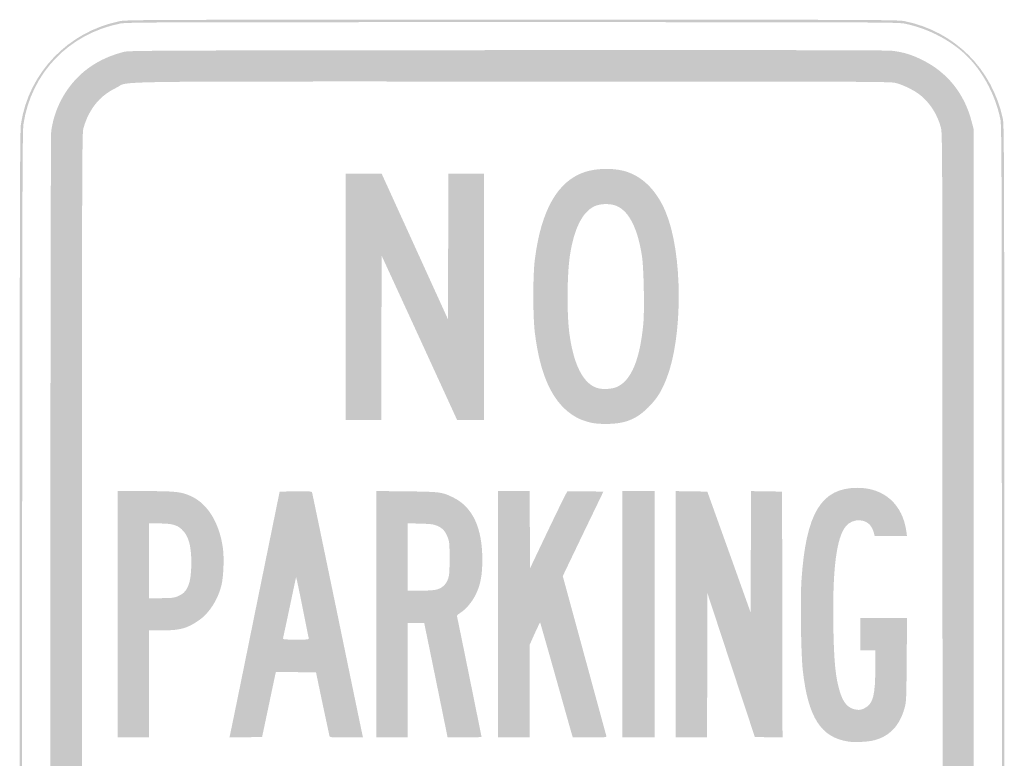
# Model space of a CAD drawing. Header units: inches. Extents: x -6 to 6, y -9 to 9.
# Tile 2 of 2: x -6 to 6, y 0 to 9. Entities that reach past the tile are written whole.
import ezdxf

# ---------------------------------------------------------------- set-up
doc = ezdxf.new("R2010")
doc.units = ezdxf.units.IN
doc.header["$MEASUREMENT"] = 0

msp = doc.modelspace()

# ---------------------------------------------------------------- hatches: boundary and pattern name
h = msp.add_hatch(color=7)
edge = h.paths.add_edge_path()
edge.add_spline(control_points=[(-4.732, -8.984), (-5.375, -8.884), (-5.888, -8.367), (-5.985, -7.722), (-5.998, -7.633), (-6, -6.725), (-6, 0), (-6, 6.725), (-5.998, 7.633), (-5.985, 7.722), (-5.891, 8.348), (-5.41, 8.849), (-4.781, 8.977), (-4.696, 8.994), (-4.465, 8.995), (0, 8.995), (4.465, 8.995), (4.696, 8.994), (4.781, 8.977), (5.389, 8.853), (5.847, 8.398), (5.977, 7.788), (5.994, 7.705), (5.995, 7.398), (5.995, 0), (5.995, -7.398), (5.994, -7.705), (5.977, -7.788), (5.848, -8.391), (5.414, -8.83), (4.803, -8.973)], knot_values=[0, 0, 0, 0, 1, 1, 1, 2, 2, 2, 3, 3, 3, 4, 4, 4, 5, 5, 5, 6, 6, 6, 7, 7, 7, 8, 8, 8, 9, 9, 9, 10, 10, 10, 10], degree=3, periodic=0)
edge.add_line((4.803, -8.973), (4.712, -8.995))
edge.add_line((4.712, -8.995), (0.035, -8.996))
edge.add_spline(control_points=[(0.035, -8.996), (-3.925, -8.998), (-4.655, -8.996), (-4.732, -8.984)], knot_values=[0, 0, 0, 0, 1, 1, 1, 1], degree=3, periodic=0)
edge = h.paths.add_edge_path(flags=0)
edge.add_spline(control_points=[(4.803, -8.943), (5.066, -8.881), (5.29, -8.77), (5.48, -8.608), (5.704, -8.416), (5.877, -8.112), (5.946, -7.788), (5.964, -7.705), (5.965, -7.398), (5.965, 0), (5.965, 7.398), (5.964, 7.705), (5.946, 7.788), (5.877, 8.112), (5.704, 8.416), (5.48, 8.608), (5.284, 8.775), (5.039, 8.894), (4.781, 8.947), (4.696, 8.964), (4.465, 8.965), (0, 8.965), (-4.465, 8.965), (-4.696, 8.964), (-4.781, 8.947), (-5.404, 8.82), (-5.861, 8.343), (-5.954, 7.722), (-5.968, 7.633), (-5.97, 6.725), (-5.97, 0), (-5.97, -6.725), (-5.968, -7.633), (-5.954, -7.722), (-5.868, -8.296), (-5.467, -8.754), (-4.912, -8.914), (-4.712, -8.971), (-5.036, -8.968), (0.035, -8.966)], knot_values=[0, 0, 0, 0, 1, 1, 1, 2, 2, 2, 3, 3, 3, 4, 4, 4, 5, 5, 5, 6, 6, 6, 7, 7, 7, 8, 8, 8, 9, 9, 9, 10, 10, 10, 11, 11, 11, 12, 12, 12, 13, 13, 13, 13], degree=3, periodic=0)
edge.add_line((0.035, -8.966), (4.712, -8.964))
edge.add_line((4.712, -8.964), (4.803, -8.943))
h = msp.add_hatch(color=7)
edge = h.paths.add_edge_path()
edge.add_spline(control_points=[(-4.611, -8.62), (-5.139, -8.557), (-5.551, -8.153), (-5.616, -7.634), (-5.63, -7.518), (-5.63, 7.518), (-5.616, 7.634), (-5.585, 7.876), (-5.47, 8.113), (-5.298, 8.288), (-5.146, 8.442), (-4.963, 8.543), (-4.727, 8.604), (-4.667, 8.619), (-4.312, 8.621), (-0.066, 8.624), (3.035, 8.626), (4.56, 8.624), (4.621, 8.617), (4.761, 8.601), (4.863, 8.571), (4.995, 8.505), (5.303, 8.353), (5.511, 8.092), (5.598, 7.751)], knot_values=[0, 0, 0, 0, 1, 1, 1, 2, 2, 2, 3, 3, 3, 4, 4, 4, 5, 5, 5, 6, 6, 6, 7, 7, 7, 8, 8, 8, 8], degree=3, periodic=0)
edge.add_line((5.598, 7.751), (5.621, 7.662))
edge.add_line((5.621, 7.662), (5.621, 0))
edge.add_line((5.621, 0), (5.621, -7.662))
edge.add_line((5.621, -7.662), (5.598, -7.751))
edge.add_spline(control_points=[(5.598, -7.751), (5.511, -8.092), (5.303, -8.353), (4.995, -8.505), (4.869, -8.567), (4.767, -8.599), (4.636, -8.616), (4.566, -8.625), (-4.535, -8.629), (-4.611, -8.62)], knot_values=[0, 0, 0, 0, 1, 1, 1, 2, 2, 2, 3, 3, 3, 3], degree=3, periodic=0)
edge = h.paths.add_edge_path(flags=0)
edge.add_spline(control_points=[(4.658, -8.227), (4.748, -8.209), (4.893, -8.139), (4.972, -8.076), (5.088, -7.984), (5.183, -7.835), (5.222, -7.682), (5.242, -7.603), (5.242, -7.58), (5.242, 0), (5.242, 7.58), (5.242, 7.603), (5.222, 7.682), (5.183, 7.835), (5.088, 7.984), (4.972, 8.076), (4.893, 8.139), (4.748, 8.209), (4.658, 8.227), (4.593, 8.241), (4.034, 8.242), (-0.001, 8.242), (-5.138, 8.242), (-4.65, 8.25), (-4.823, 8.166), (-4.985, 8.088), (-5.096, 7.975), (-5.172, 7.813), (-5.193, 7.769), (-5.217, 7.7), (-5.226, 7.66), (-5.241, 7.593), (-5.242, 6.929), (-5.242, 0), (-5.242, -6.929), (-5.241, -7.593), (-5.226, -7.66), (-5.205, -7.753), (-5.147, -7.877), (-5.087, -7.956), (-4.994, -8.079), (-4.831, -8.184), (-4.675, -8.223), (-4.604, -8.24), (-4.393, -8.241), (-0.008, -8.242), (4.035, -8.242), (4.593, -8.241), (4.658, -8.227)], knot_values=[0, 0, 0, 0, 1, 1, 1, 2, 2, 2, 3, 3, 3, 4, 4, 4, 5, 5, 5, 6, 6, 6, 7, 7, 7, 8, 8, 8, 9, 9, 9, 10, 10, 10, 11, 11, 11, 12, 12, 12, 13, 13, 13, 14, 14, 14, 15, 15, 15, 16, 16, 16, 16], degree=3, periodic=0)
for points in [[(-2.03, 5.621), (-2.03, 7.121), (-1.811, 7.121), (-1.591, 7.121), (-1.187, 6.234), (-0.783, 5.347), (-0.78, 6.234), (-0.778, 7.121), (-0.561, 7.121), (-0.343, 7.121), (-0.343, 5.621), (-0.343, 4.121), (-0.508, 4.121), (-0.672, 4.121), (-1.131, 5.122), (-1.591, 6.122), (-1.593, 5.122), (-1.596, 4.121), (-1.813, 4.121), (-2.03, 4.121), (-2.03, 5.621)], [(1.343, 1.753), (1.343, 3.253), (1.54, 3.253), (1.737, 3.253), (1.737, 1.753), (1.737, 0.253), (1.54, 0.253), (1.343, 0.253), (1.343, 1.753)], [(1.99, 1.753), (1.99, 3.253), (2.183, 3.25), (2.377, 3.247), (2.641, 2.512), (2.904, 1.776), (2.907, 2.515), (2.909, 3.253), (3.099, 3.25), (3.288, 3.247), (3.29, 1.75), (3.293, 0.252), (3.124, 0.255), (2.956, 0.258), (2.667, 1.132), (2.379, 2.007), (2.376, 1.13), (2.374, 0.253), (2.182, 0.253), (1.99, 0.253), (1.99, 1.753)]]:
    msp.add_hatch(color=7).paths.add_polyline_path(points)
h = msp.add_hatch(color=7)
edge = h.paths.add_edge_path()
edge.add_spline(control_points=[(0.942, 4.091), (0.844, 4.117), (0.788, 4.142), (0.712, 4.196), (0.479, 4.363), (0.337, 4.684), (0.276, 5.182), (0.251, 5.389), (0.251, 5.877), (0.276, 6.076), (0.353, 6.679), (0.554, 7.03), (0.885, 7.14), (1.016, 7.184), (1.215, 7.19), (1.353, 7.155), (1.574, 7.1), (1.755, 6.925), (1.868, 6.657), (2.08, 6.158), (2.083, 5.121), (1.874, 4.608), (1.814, 4.46), (1.76, 4.376), (1.662, 4.277), (1.511, 4.125), (1.373, 4.071), (1.136, 4.071), (1.051, 4.072), (0.994, 4.077), (0.942, 4.091)], knot_values=[0, 0, 0, 0, 1, 1, 1, 2, 2, 2, 3, 3, 3, 4, 4, 4, 5, 5, 5, 6, 6, 6, 7, 7, 7, 8, 8, 8, 9, 9, 9, 10, 10, 10, 10], degree=3, periodic=0)
edge = h.paths.add_edge_path(flags=0)
edge.add_spline(control_points=[(1.289, 4.528), (1.455, 4.613), (1.556, 4.862), (1.597, 5.287), (1.613, 5.454), (1.603, 5.97), (1.581, 6.114), (1.531, 6.445), (1.427, 6.654), (1.28, 6.723), (1.205, 6.758), (1.078, 6.758), (1.003, 6.723), (0.854, 6.654), (0.751, 6.445), (0.702, 6.115), (0.668, 5.883), (0.665, 5.407), (0.697, 5.171), (0.747, 4.798), (0.862, 4.569), (1.027, 4.512), (1.101, 4.486), (1.222, 4.494), (1.289, 4.528)], knot_values=[0, 0, 0, 0, 1, 1, 1, 2, 2, 2, 3, 3, 3, 4, 4, 4, 5, 5, 5, 6, 6, 6, 7, 7, 7, 8, 8, 8, 8], degree=3, periodic=0)
h = msp.add_hatch(color=7)
edge = h.paths.add_edge_path()
edge.add_line((-4.808, 1.753), (-4.808, 3.253))
edge.add_line((-4.808, 3.253), (-4.471, 3.253))
edge.add_spline(control_points=[(-4.471, 3.253), (-4.087, 3.253), (-4.025, 3.245), (-3.902, 3.186), (-3.707, 3.092), (-3.569, 2.866), (-3.525, 2.565), (-3.507, 2.44), (-3.517, 2.2), (-3.544, 2.097), (-3.59, 1.924), (-3.691, 1.768), (-3.811, 1.683), (-3.955, 1.581), (-4.047, 1.556), (-4.269, 1.556)], knot_values=[0, 0, 0, 0, 1, 1, 1, 2, 2, 2, 3, 3, 3, 4, 4, 4, 5, 5, 5, 5], degree=3, periodic=0)
edge.add_line((-4.269, 1.556), (-4.424, 1.556))
edge.add_line((-4.424, 1.556), (-4.424, 0.904))
edge.add_line((-4.424, 0.904), (-4.424, 0.253))
edge.add_line((-4.424, 0.253), (-4.616, 0.253))
edge.add_line((-4.616, 0.253), (-4.808, 0.253))
edge.add_line((-4.808, 0.253), (-4.808, 1.753))
edge = h.paths.add_edge_path(flags=0)
edge.add_spline(control_points=[(-4.078, 1.97), (-3.955, 2.016), (-3.91, 2.124), (-3.909, 2.376), (-3.909, 2.594), (-3.943, 2.713), (-4.029, 2.79), (-4.087, 2.843), (-4.15, 2.859), (-4.3, 2.859)], knot_values=[0, 0, 0, 0, 1, 1, 1, 2, 2, 2, 3, 3, 3, 3], degree=3, periodic=0)
edge.add_line((-4.3, 2.859), (-4.424, 2.859))
edge.add_line((-4.424, 2.859), (-4.424, 2.404))
edge.add_line((-4.424, 2.404), (-4.424, 1.949))
edge.add_line((-4.424, 1.949), (-4.278, 1.949))
edge.add_spline(control_points=[(-4.278, 1.949), (-4.157, 1.949), (-4.123, 1.953), (-4.078, 1.97)], knot_values=[0, 0, 0, 0, 1, 1, 1, 1], degree=3, periodic=0)
h = msp.add_hatch(color=7)
edge = h.paths.add_edge_path()
edge.add_spline(control_points=[(-3.439, 0.277), (-3.435, 0.291), (-3.297, 0.965), (-3.133, 1.775)], knot_values=[0, 0, 0, 0, 1, 1, 1, 1], degree=3, periodic=0)
edge.add_line((-3.133, 1.775), (-2.833, 3.247))
edge.add_line((-2.833, 3.247), (-2.639, 3.25))
edge.add_spline(control_points=[(-2.639, 3.25), (-2.488, 3.252), (-2.443, 3.25), (-2.439, 3.24), (-2.436, 3.233), (-2.298, 2.568), (-2.131, 1.763), (-1.965, 0.957), (-1.826, 0.288), (-1.823, 0.275)], knot_values=[0, 0, 0, 0, 1, 1, 1, 2, 2, 2, 3, 3, 3, 3], degree=3, periodic=0)
edge.add_line((-1.823, 0.275), (-1.818, 0.253))
edge.add_line((-1.818, 0.253), (-2.02, 0.253))
edge.add_spline(control_points=[(-2.02, 0.253), (-2.221, 0.253), (-2.222, 0.253), (-2.227, 0.275), (-2.23, 0.288), (-2.268, 0.466), (-2.312, 0.672)], knot_values=[0, 0, 0, 0, 1, 1, 1, 2, 2, 2, 2], degree=3, periodic=0)
edge.add_line((-2.312, 0.672), (-2.39, 1.045))
edge.add_line((-2.39, 1.045), (-2.634, 1.048))
edge.add_line((-2.634, 1.048), (-2.878, 1.051))
edge.add_line((-2.878, 1.051), (-2.884, 1.028))
edge.add_spline(control_points=[(-2.884, 1.028), (-2.887, 1.015), (-2.925, 0.837), (-2.968, 0.631)], knot_values=[0, 0, 0, 0, 1, 1, 1, 1], degree=3, periodic=0)
edge.add_line((-2.968, 0.631), (-3.047, 0.258))
edge.add_line((-3.047, 0.258), (-3.246, 0.255))
edge.add_line((-3.246, 0.255), (-3.445, 0.252))
edge.add_line((-3.445, 0.252), (-3.439, 0.277))
edge = h.paths.add_edge_path(flags=0)
edge.add_spline(control_points=[(-2.479, 1.462), (-2.481, 1.472), (-2.517, 1.645), (-2.557, 1.848), (-2.597, 2.05), (-2.631, 2.212), (-2.633, 2.206), (-2.634, 2.201), (-2.67, 2.033), (-2.712, 1.833), (-2.754, 1.633), (-2.791, 1.464), (-2.793, 1.457), (-2.796, 1.447), (-2.76, 1.444), (-2.635, 1.444), (-2.486, 1.444), (-2.474, 1.446), (-2.479, 1.462)], knot_values=[0, 0, 0, 0, 1, 1, 1, 2, 2, 2, 3, 3, 3, 4, 4, 4, 5, 5, 5, 6, 6, 6, 6], degree=3, periodic=0)
h = msp.add_hatch(color=7)
edge = h.paths.add_edge_path()
edge.add_line((-1.657, 1.753), (-1.657, 3.254))
edge.add_line((-1.657, 3.254), (-1.285, 3.25))
edge.add_spline(control_points=[(-1.285, 3.25), (-0.875, 3.245), (-0.857, 3.243), (-0.72, 3.176), (-0.482, 3.06), (-0.363, 2.806), (-0.364, 2.415), (-0.364, 2.228), (-0.387, 2.11), (-0.444, 1.993), (-0.49, 1.901), (-0.563, 1.814), (-0.631, 1.771), (-0.665, 1.75), (-0.675, 1.738), (-0.671, 1.722), (-0.66, 1.675), (-0.374, 0.267), (-0.374, 0.26), (-0.374, 0.256), (-0.467, 0.253), (-0.581, 0.253), (-0.695, 0.253), (-0.788, 0.254), (-0.788, 0.256), (-0.788, 0.261), (-1.045, 1.518), (-1.061, 1.593)], knot_values=[0, 0, 0, 0, 1, 1, 1, 2, 2, 2, 3, 3, 3, 4, 4, 4, 5, 5, 5, 6, 6, 6, 7, 7, 7, 8, 8, 8, 9, 9, 9, 9], degree=3, periodic=0)
edge.add_line((-1.061, 1.593), (-1.072, 1.646))
edge.add_line((-1.072, 1.646), (-1.173, 1.646))
edge.add_line((-1.173, 1.646), (-1.273, 1.646))
edge.add_line((-1.273, 1.646), (-1.273, 0.949))
edge.add_line((-1.273, 0.949), (-1.273, 0.253))
edge.add_line((-1.273, 0.253), (-1.465, 0.253))
edge.add_line((-1.465, 0.253), (-1.657, 0.253))
edge.add_line((-1.657, 0.253), (-1.657, 1.753))
edge = h.paths.add_edge_path(flags=0)
edge.add_spline(control_points=[(-0.929, 2.052), (-0.859, 2.066), (-0.805, 2.115), (-0.781, 2.185), (-0.766, 2.229), (-0.763, 2.27), (-0.763, 2.434), (-0.763, 2.616), (-0.765, 2.636), (-0.786, 2.69), (-0.817, 2.767), (-0.847, 2.801), (-0.911, 2.829), (-0.957, 2.849), (-0.986, 2.853), (-1.119, 2.857)], knot_values=[0, 0, 0, 0, 1, 1, 1, 2, 2, 2, 3, 3, 3, 4, 4, 4, 5, 5, 5, 5], degree=3, periodic=0)
edge.add_line((-1.119, 2.857), (-1.273, 2.861))
edge.add_line((-1.273, 2.861), (-1.273, 2.451))
edge.add_line((-1.273, 2.451), (-1.273, 2.04))
edge.add_line((-1.273, 2.04), (-1.127, 2.04))
edge.add_spline(control_points=[(-1.127, 2.04), (-1.046, 2.04), (-0.957, 2.045), (-0.929, 2.052)], knot_values=[0, 0, 0, 0, 1, 1, 1, 1], degree=3, periodic=0)
h = msp.add_hatch(color=7)
edge = h.paths.add_edge_path()
edge.add_line((-0.172, 1.753), (-0.172, 3.253))
edge.add_line((-0.172, 3.253), (0.02, 3.253))
edge.add_line((0.02, 3.253), (0.212, 3.253))
edge.add_line((0.212, 3.253), (0.215, 2.782))
edge.add_line((0.215, 2.782), (0.217, 2.312))
edge.add_line((0.217, 2.312), (0.439, 2.778))
edge.add_spline(control_points=[(0.439, 2.778), (0.562, 3.035), (0.666, 3.247), (0.672, 3.249), (0.678, 3.251), (0.779, 3.252), (0.896, 3.25)], knot_values=[0, 0, 0, 0, 1, 1, 1, 2, 2, 2, 2], degree=3, periodic=0)
edge.add_line((0.896, 3.25), (1.111, 3.247))
edge.add_line((1.111, 3.247), (0.863, 2.733))
edge.add_line((0.863, 2.733), (0.616, 2.218))
edge.add_line((0.616, 2.218), (0.879, 1.253))
edge.add_spline(control_points=[(0.879, 1.253), (1.024, 0.722), (1.144, 0.28), (1.147, 0.27), (1.152, 0.254), (1.138, 0.253), (0.946, 0.253)], knot_values=[0, 0, 0, 0, 1, 1, 1, 2, 2, 2, 2], degree=3, periodic=0)
edge.add_line((0.946, 0.253), (0.739, 0.253))
edge.add_line((0.739, 0.253), (0.728, 0.285))
edge.add_spline(control_points=[(0.728, 0.285), (0.723, 0.303), (0.634, 0.618), (0.531, 0.984), (0.428, 1.35), (0.342, 1.651), (0.34, 1.653), (0.338, 1.655), (0.309, 1.594), (0.274, 1.518)], knot_values=[0, 0, 0, 0, 1, 1, 1, 2, 2, 2, 3, 3, 3, 3], degree=3, periodic=0)
edge.add_line((0.274, 1.518), (0.212, 1.379))
edge.add_line((0.212, 1.379), (0.212, 0.816))
edge.add_line((0.212, 0.816), (0.212, 0.253))
edge.add_line((0.212, 0.253), (0.02, 0.253))
edge.add_line((0.02, 0.253), (-0.172, 0.253))
edge.add_line((-0.172, 0.253), (-0.172, 1.753))
h = msp.add_hatch(color=7)
edge = h.paths.add_edge_path()
edge.add_spline(control_points=[(4.092, 0.203), (3.76, 0.254), (3.604, 0.498), (3.54, 1.071), (3.518, 1.269), (3.508, 1.925), (3.524, 2.168), (3.579, 2.986), (3.764, 3.293), (4.207, 3.293), (4.533, 3.293), (4.759, 3.089), (4.803, 2.755)], knot_values=[0, 0, 0, 0, 1, 1, 1, 2, 2, 2, 3, 3, 3, 4, 4, 4, 4], degree=3, periodic=0)
edge.add_line((4.803, 2.755), (4.809, 2.707))
edge.add_line((4.809, 2.707), (4.612, 2.707))
edge.add_line((4.612, 2.707), (4.415, 2.707))
edge.add_line((4.415, 2.707), (4.409, 2.735))
edge.add_spline(control_points=[(4.409, 2.735), (4.406, 2.75), (4.393, 2.783), (4.381, 2.808), (4.326, 2.919), (4.153, 2.93), (4.066, 2.827), (3.95, 2.689), (3.901, 2.305), (3.912, 1.616), (3.92, 1.165), (3.939, 0.976), (3.995, 0.799), (4.037, 0.666), (4.097, 0.604), (4.194, 0.591), (4.234, 0.585), (4.251, 0.588), (4.291, 0.608), (4.397, 0.66), (4.423, 0.761), (4.424, 1.114)], knot_values=[0, 0, 0, 0, 1, 1, 1, 2, 2, 2, 3, 3, 3, 4, 4, 4, 5, 5, 5, 6, 6, 6, 7, 7, 7, 7], degree=3, periodic=0)
edge.add_line((4.424, 1.114), (4.424, 1.313))
edge.add_line((4.424, 1.313), (4.333, 1.313))
edge.add_line((4.333, 1.313), (4.242, 1.313))
edge.add_line((4.242, 1.313), (4.242, 1.51))
edge.add_line((4.242, 1.51), (4.242, 1.707))
edge.add_line((4.242, 1.707), (4.526, 1.707))
edge.add_line((4.526, 1.707), (4.81, 1.707))
edge.add_line((4.81, 1.707), (4.806, 1.199))
edge.add_spline(control_points=[(4.806, 1.199), (4.802, 0.715), (4.801, 0.688), (4.78, 0.611), (4.721, 0.397), (4.598, 0.267), (4.409, 0.218), (4.33, 0.198), (4.174, 0.19), (4.092, 0.203)], knot_values=[0, 0, 0, 0, 1, 1, 1, 2, 2, 2, 3, 3, 3, 3], degree=3, periodic=0)

doc.saveas('drawing.dxf')
